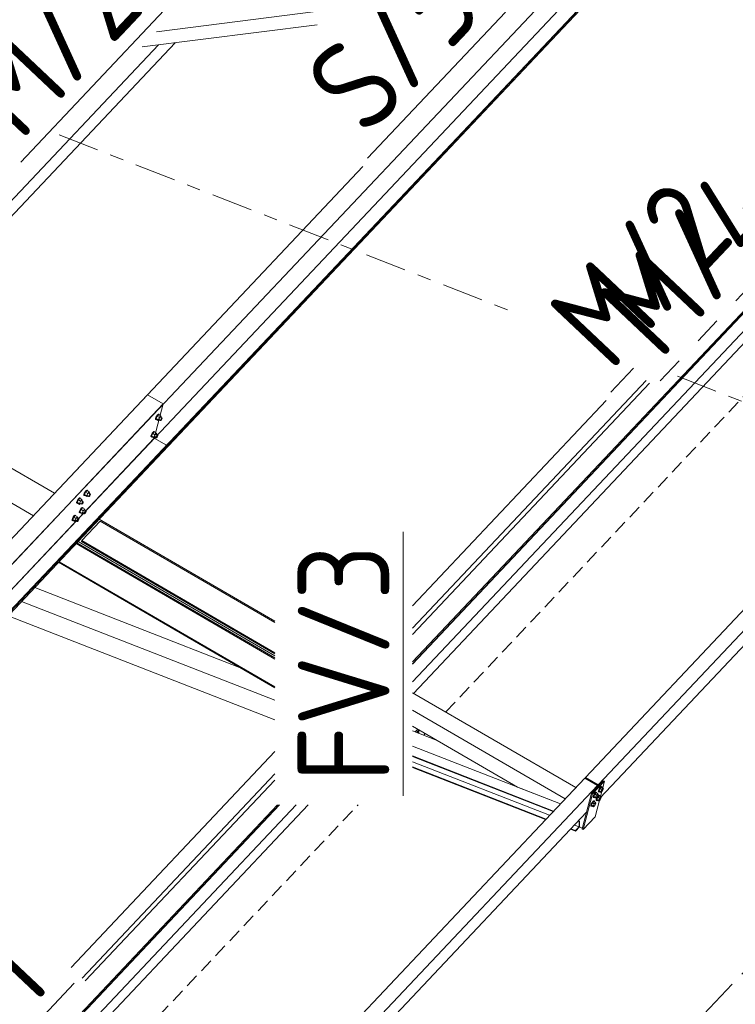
# Model space of a CAD drawing. Header units: millimetres. Extents: x -681 to 506, y -45 to 794.
# Tile 240 of 256: x 177 to 208, y 219 to 262. Entities that reach past the tile are written whole.
import ezdxf

# ---------------------------------------------------------------- set-up
doc = ezdxf.new("R2010")
doc.units = ezdxf.units.MM
doc.header["$LTSCALE"] = 0.6
for name, pattern in [('VERDECKT2', [1.5, 1, -0.5]), ('XKITLINE00', [0]), ('XKITLINE02', [4, 2, -2]), ('XKITLINE03', [6, 3, -1, 1, -1])]:
    doc.linetypes.add(name, pattern=pattern)
for name, color, linetype, lineweight in [('Bolt', 7, 'Continuous', 0), ('Part', 2, 'Continuous', 0), ('PartMark', 3, 'Continuous', 0), ('S-GRID', 1, 'Continuous', 0)]:
    doc.layers.add(name, color=color, linetype=linetype, lineweight=lineweight)
doc.styles.add('ISOCPEUR', font='ISOCPEUR.TTF')

msp = doc.modelspace()

# ---------------------------------------------------------------- linework, layer by layer
at = {"layer": 'Bolt', "color": 3, "linetype": 'XKITLINE00', "lineweight": 0}
for p, q in [((182.621, 244.83), (182.587, 244.77)), ((182.645, 244.812), (182.595, 244.707)), ((182.61, 244.756), (182.644, 244.816)), ((182.658, 244.878), (182.621, 244.83)), ((182.644, 244.816), (182.682, 244.865)), ((182.708, 244.879), (182.645, 244.812)), ((182.738, 244.759), (182.645, 244.812)), ((182.69, 244.903), (182.658, 244.878)), ((182.682, 244.865), (182.713, 244.889)), ((182.706, 244.896), (182.69, 244.903)), ((182.706, 244.896), (182.73, 244.883)), ((182.708, 244.879), (182.801, 244.826)), ((182.713, 244.889), (182.73, 244.883)), ((182.73, 244.883), (182.728, 244.868)), ((182.801, 244.826), (182.738, 244.759)), ((182.814, 244.787), (182.801, 244.826)), ((182.563, 244.679), (182.565, 244.714)), ((182.563, 244.679), (182.586, 244.665)), ((182.587, 244.77), (182.565, 244.714)), ((182.586, 244.665), (182.589, 244.701)), ((182.603, 244.659), (182.586, 244.665)), ((182.589, 244.701), (182.61, 244.756)), ((182.688, 244.653), (182.595, 244.707)), ((182.595, 244.707), (182.607, 244.669)), ((182.612, 244.666), (182.603, 244.659)), ((182.607, 244.669), (182.7, 244.615)), ((182.688, 244.653), (182.738, 244.759)), ((182.688, 244.653), (182.7, 244.615)), ((182.7, 244.615), (182.737, 244.653)), ((182.715, 244.666), (182.789, 244.623)), ((182.787, 244.775), (182.861, 244.731)), ((182.789, 244.623), (182.791, 244.64)), ((182.798, 244.62), (182.789, 244.623)), ((182.791, 244.64), (182.801, 244.668)), ((182.813, 244.632), (182.798, 244.62)), ((182.801, 244.668), (182.818, 244.698)), ((182.803, 244.765), (182.814, 244.787)), ((182.832, 244.656), (182.813, 244.632)), ((182.818, 244.698), (182.837, 244.722)), ((182.849, 244.686), (182.832, 244.656)), ((182.837, 244.722), (182.853, 244.735)), ((182.86, 244.714), (182.849, 244.686)), ((182.853, 244.735), (182.861, 244.731)), ((182.861, 244.731), (182.86, 244.714)), ((182.365, 243.923), (182.368, 243.959)), ((182.389, 244.014), (182.368, 243.959)), ((182.423, 244.074), (182.389, 244.014)), ((182.389, 243.91), (182.391, 243.945)), ((182.391, 243.945), (182.412, 244.001)), ((182.448, 244.057), (182.397, 243.952)), ((182.49, 243.898), (182.397, 243.952)), ((182.397, 243.952), (182.41, 243.913)), ((182.412, 244.001), (182.446, 244.061)), ((182.461, 244.123), (182.423, 244.074)), ((182.446, 244.061), (182.484, 244.109)), ((182.511, 244.124), (182.448, 244.057)), ((182.54, 244.003), (182.448, 244.057)), ((182.492, 244.147), (182.461, 244.123)), ((182.484, 244.109), (182.515, 244.134)), ((182.49, 243.898), (182.54, 244.003)), ((182.509, 244.141), (182.492, 244.147)), ((182.509, 244.141), (182.532, 244.127)), ((182.511, 244.124), (182.604, 244.07)), ((182.515, 244.134), (182.532, 244.127)), ((182.532, 244.127), (182.531, 244.112)), ((182.604, 244.07), (182.54, 244.003)), ((182.589, 244.019), (182.663, 243.976)), ((182.617, 244.032), (182.604, 244.07)), ((182.606, 244.009), (182.617, 244.032)), ((182.621, 243.943), (182.639, 243.967)), ((182.639, 243.967), (182.655, 243.979)), ((182.662, 243.958), (182.652, 243.931)), ((182.655, 243.979), (182.663, 243.976)), ((182.663, 243.976), (182.662, 243.958)), ((182.365, 243.923), (182.389, 243.91)), ((182.405, 243.904), (182.389, 243.91)), ((182.415, 243.911), (182.405, 243.904)), ((182.41, 243.913), (182.503, 243.859)), ((182.49, 243.898), (182.503, 243.859)), ((182.503, 243.859), (182.539, 243.898)), ((182.517, 243.91), (182.592, 243.867)), ((182.592, 243.867), (182.593, 243.885)), ((182.6, 243.864), (182.592, 243.867)), ((182.593, 243.885), (182.604, 243.913)), ((182.616, 243.876), (182.6, 243.864)), ((182.604, 243.913), (182.621, 243.943)), ((182.635, 243.901), (182.616, 243.876)), ((182.652, 243.931), (182.635, 243.901)), ((179.436, 241.366), (179.438, 241.402)), ((179.436, 241.366), (179.459, 241.353)), ((179.46, 241.457), (179.438, 241.402)), ((179.459, 241.353), (179.462, 241.388)), ((179.494, 241.517), (179.46, 241.457)), ((179.462, 241.388), (179.483, 241.444)), ((179.518, 241.5), (179.468, 241.395)), ((179.56, 241.341), (179.468, 241.395)), ((179.468, 241.395), (179.48, 241.357)), ((179.483, 241.444), (179.517, 241.504)), ((179.531, 241.566), (179.494, 241.517)), ((179.517, 241.504), (179.555, 241.552)), ((179.581, 241.567), (179.518, 241.5)), ((179.611, 241.446), (179.518, 241.5)), ((179.563, 241.59), (179.531, 241.566)), ((179.555, 241.552), (179.586, 241.577)), ((179.56, 241.341), (179.611, 241.446)), ((179.579, 241.584), (179.563, 241.59)), ((179.579, 241.584), (179.603, 241.571)), ((179.581, 241.567), (179.674, 241.513)), ((179.586, 241.577), (179.603, 241.571)), ((179.603, 241.571), (179.601, 241.555)), ((179.674, 241.513), (179.611, 241.446)), ((179.66, 241.462), (179.734, 241.419)), ((179.687, 241.475), (179.674, 241.513)), ((179.674, 241.356), (179.691, 241.386)), ((179.676, 241.453), (179.687, 241.475)), ((179.691, 241.386), (179.71, 241.41)), ((179.722, 241.374), (179.705, 241.344)), ((179.71, 241.41), (179.726, 241.422)), ((179.733, 241.401), (179.722, 241.374)), ((179.726, 241.422), (179.734, 241.419)), ((179.734, 241.419), (179.733, 241.401)), ((179.119, 241.031), (179.121, 241.066)), ((179.119, 241.031), (179.142, 241.017)), ((179.142, 241.121), (179.121, 241.066)), ((179.176, 241.181), (179.142, 241.121)), ((179.142, 241.017), (179.145, 241.053)), ((179.159, 241.011), (179.142, 241.017)), ((179.145, 241.053), (179.166, 241.108)), ((179.201, 241.164), (179.151, 241.059)), ((179.243, 241.005), (179.151, 241.059)), ((179.151, 241.059), (179.163, 241.021)), ((179.168, 241.018), (179.159, 241.011)), ((179.163, 241.021), (179.256, 240.967)), ((179.166, 241.108), (179.2, 241.168)), ((179.214, 241.23), (179.176, 241.181)), ((179.2, 241.168), (179.237, 241.217)), ((179.264, 241.231), (179.201, 241.164)), ((179.294, 241.11), (179.201, 241.164)), ((179.246, 241.255), (179.214, 241.23)), ((179.237, 241.217), (179.269, 241.241)), ((179.243, 241.005), (179.294, 241.11)), ((179.243, 241.005), (179.256, 240.967)), ((179.262, 241.248), (179.246, 241.255)), ((179.256, 240.967), (179.292, 241.005)), ((179.262, 241.248), (179.286, 241.235)), ((179.264, 241.231), (179.357, 241.177)), ((179.269, 241.241), (179.286, 241.235)), ((179.271, 241.018), (179.345, 240.974)), ((179.286, 241.235), (179.284, 241.219)), ((179.357, 241.177), (179.294, 241.11)), ((179.343, 241.126), (179.417, 241.083)), ((179.345, 240.974), (179.346, 240.992)), ((179.353, 240.971), (179.345, 240.974)), ((179.346, 240.992), (179.357, 241.02)), ((179.369, 240.984), (179.353, 240.971)), ((179.37, 241.139), (179.357, 241.177)), ((179.357, 241.02), (179.374, 241.05)), ((179.359, 241.117), (179.37, 241.139)), ((179.388, 241.008), (179.369, 240.984)), ((179.374, 241.05), (179.393, 241.074)), ((179.405, 241.038), (179.388, 241.008)), ((179.393, 241.074), (179.409, 241.086)), ((179.416, 241.065), (179.405, 241.038)), ((179.409, 241.086), (179.417, 241.083)), ((179.417, 241.083), (179.416, 241.065)), ((179.476, 241.347), (179.459, 241.353)), ((179.485, 241.354), (179.476, 241.347)), ((179.48, 241.357), (179.573, 241.303)), ((179.56, 241.341), (179.573, 241.303)), ((179.573, 241.303), (179.609, 241.341)), ((179.588, 241.353), (179.662, 241.31)), ((179.662, 241.31), (179.663, 241.328)), ((179.67, 241.307), (179.662, 241.31)), ((179.663, 241.328), (179.674, 241.356)), ((179.686, 241.319), (179.67, 241.307)), ((179.705, 241.344), (179.686, 241.319)), ((179.238, 240.611), (179.241, 240.646)), ((179.238, 240.611), (179.262, 240.597)), ((179.262, 240.702), (179.241, 240.646)), ((179.296, 240.762), (179.262, 240.702)), ((179.262, 240.597), (179.264, 240.633)), ((179.278, 240.591), (179.262, 240.597)), ((179.264, 240.633), (179.285, 240.688)), ((179.32, 240.745), (179.27, 240.639)), ((179.363, 240.585), (179.27, 240.639)), ((179.27, 240.639), (179.283, 240.601)), ((179.287, 240.598), (179.278, 240.591)), ((179.283, 240.601), (179.376, 240.547)), ((179.285, 240.688), (179.319, 240.748)), ((179.334, 240.81), (179.296, 240.762)), ((179.319, 240.748), (179.357, 240.797)), ((179.384, 240.812), (179.32, 240.745)), ((179.413, 240.691), (179.32, 240.745)), ((179.365, 240.835), (179.334, 240.81)), ((179.357, 240.797), (179.388, 240.821)), ((179.363, 240.585), (179.413, 240.691)), ((179.363, 240.585), (179.376, 240.547)), ((179.382, 240.829), (179.365, 240.835)), ((179.376, 240.547), (179.412, 240.585)), ((179.382, 240.829), (179.405, 240.815)), ((179.384, 240.812), (179.477, 240.758)), ((179.388, 240.821), (179.405, 240.815)), ((179.39, 240.598), (179.465, 240.555)), ((179.405, 240.815), (179.404, 240.8)), ((179.477, 240.758), (179.413, 240.691)), ((179.462, 240.707), (179.536, 240.664)), ((179.465, 240.555), (179.466, 240.573)), ((179.473, 240.552), (179.465, 240.555)), ((179.466, 240.573), (179.477, 240.6)), ((179.489, 240.564), (179.473, 240.552)), ((179.489, 240.719), (179.477, 240.758)), ((179.477, 240.6), (179.494, 240.63)), ((179.479, 240.697), (179.489, 240.719)), ((179.508, 240.588), (179.489, 240.564)), ((179.494, 240.63), (179.512, 240.654)), ((179.525, 240.618), (179.508, 240.588)), ((179.512, 240.654), (179.528, 240.667)), ((179.535, 240.646), (179.525, 240.618)), ((179.528, 240.667), (179.536, 240.664)), ((179.536, 240.664), (179.535, 240.646)), ((178.921, 240.275), (178.924, 240.311)), ((178.921, 240.275), (178.945, 240.262)), ((178.945, 240.366), (178.924, 240.311)), ((178.979, 240.426), (178.945, 240.366)), ((178.945, 240.262), (178.947, 240.297)), ((178.961, 240.255), (178.945, 240.262)), ((178.947, 240.297), (178.968, 240.352)), ((179.003, 240.409), (178.953, 240.303)), ((179.046, 240.249), (178.953, 240.303)), ((178.953, 240.303), (178.966, 240.265)), ((178.97, 240.263), (178.961, 240.255)), ((178.966, 240.265), (179.059, 240.211)), ((178.968, 240.352), (179.002, 240.412)), ((179.017, 240.475), (178.979, 240.426)), ((179.002, 240.412), (179.04, 240.461)), ((179.067, 240.476), (179.003, 240.409)), ((179.096, 240.355), (179.003, 240.409)), ((179.048, 240.499), (179.017, 240.475)), ((179.04, 240.461), (179.071, 240.486)), ((179.046, 240.249), (179.096, 240.355)), ((179.046, 240.249), (179.059, 240.211)), ((179.065, 240.493), (179.048, 240.499)), ((179.059, 240.211), (179.095, 240.25)), ((179.065, 240.493), (179.088, 240.479)), ((179.067, 240.476), (179.16, 240.422)), ((179.071, 240.486), (179.088, 240.479)), ((179.073, 240.262), (179.148, 240.219)), ((179.088, 240.479), (179.087, 240.464)), ((179.16, 240.422), (179.096, 240.355)), ((179.145, 240.371), (179.219, 240.328)), ((179.148, 240.219), (179.149, 240.237)), ((179.156, 240.216), (179.148, 240.219)), ((179.149, 240.237), (179.16, 240.264)), ((179.172, 240.228), (179.156, 240.216)), ((179.172, 240.383), (179.16, 240.422)), ((179.16, 240.264), (179.177, 240.294)), ((179.162, 240.361), (179.172, 240.383)), ((179.191, 240.252), (179.172, 240.228)), ((179.177, 240.294), (179.195, 240.319)), ((179.208, 240.282), (179.191, 240.252)), ((179.195, 240.319), (179.211, 240.331)), ((179.218, 240.31), (179.208, 240.282)), ((179.211, 240.331), (179.219, 240.328)), ((179.219, 240.328), (179.218, 240.31)), ((201.79, 228.735), (201.803, 228.749)), ((201.908, 228.529), (201.887, 228.474)), ((201.942, 228.589), (201.908, 228.529)), ((201.91, 228.46), (201.931, 228.515)), ((201.967, 228.57), (201.919, 228.47)), ((201.931, 228.515), (201.965, 228.575)), ((201.98, 228.638), (201.942, 228.589)), ((201.965, 228.575), (202.003, 228.624)), ((202.027, 228.633), (201.967, 228.57)), ((201.967, 228.57), (202.037, 228.529)), ((202.011, 228.662), (201.98, 228.638)), ((201.989, 228.43), (202.037, 228.529)), ((202.003, 228.624), (202.034, 228.649)), ((202.028, 228.656), (202.011, 228.662)), ((202.027, 228.633), (202.097, 228.593)), ((202.028, 228.656), (202.051, 228.642)), ((202.034, 228.649), (202.051, 228.642)), ((202.037, 228.529), (202.097, 228.593)), ((202.051, 228.642), (202.049, 228.62)), ((202.109, 228.556), (202.061, 228.457)), ((202.097, 228.593), (202.109, 228.556)), ((201.656, 228.229), (201.654, 228.194)), ((201.654, 228.194), (201.677, 228.18)), ((201.677, 228.285), (201.656, 228.229)), ((201.711, 228.345), (201.677, 228.285)), ((201.677, 228.18), (201.68, 228.216)), ((201.694, 228.174), (201.677, 228.18)), ((201.68, 228.216), (201.701, 228.271)), ((201.737, 228.325), (201.689, 228.226)), ((201.689, 228.226), (201.701, 228.19)), ((201.689, 228.226), (201.759, 228.185)), ((201.708, 228.185), (201.694, 228.174)), ((201.701, 228.271), (201.735, 228.331)), ((201.701, 228.19), (201.771, 228.149)), ((201.749, 228.393), (201.711, 228.345)), ((201.735, 228.331), (201.772, 228.38)), ((201.796, 228.389), (201.737, 228.325)), ((201.737, 228.325), (201.806, 228.285)), ((201.781, 228.418), (201.749, 228.393)), ((201.759, 228.185), (201.806, 228.285)), ((201.771, 228.149), (201.759, 228.185)), ((201.831, 228.213), (201.771, 228.149)), ((201.772, 228.38), (201.804, 228.404)), ((201.797, 228.411), (201.781, 228.418)), ((201.788, 228.096), (201.786, 228.06)), ((201.786, 228.06), (201.809, 228.047)), ((201.809, 228.151), (201.788, 228.096)), ((201.796, 228.389), (201.866, 228.348)), ((201.797, 228.411), (201.82, 228.398)), ((201.804, 228.404), (201.82, 228.398)), ((201.806, 228.285), (201.866, 228.348)), ((201.843, 228.211), (201.809, 228.151)), ((201.809, 228.047), (201.811, 228.082)), ((201.811, 228.082), (201.832, 228.138)), ((201.82, 228.398), (201.819, 228.376)), ((201.868, 228.192), (201.821, 228.092)), ((201.821, 228.092), (201.833, 228.056)), ((201.821, 228.092), (201.89, 228.052)), ((201.878, 228.312), (201.831, 228.213)), ((201.832, 228.138), (201.866, 228.198)), ((201.833, 228.056), (201.903, 228.016)), ((201.881, 228.26), (201.843, 228.211)), ((201.866, 228.348), (201.878, 228.312)), ((201.866, 228.198), (201.904, 228.246)), ((201.928, 228.255), (201.868, 228.192)), ((201.868, 228.192), (201.938, 228.152)), ((201.912, 228.284), (201.881, 228.26)), ((201.887, 228.474), (201.884, 228.438)), ((201.884, 228.438), (201.908, 228.425)), ((201.89, 228.052), (201.938, 228.152)), ((201.962, 228.079), (201.903, 228.016)), ((201.904, 228.246), (201.936, 228.271)), ((201.908, 228.425), (201.91, 228.46)), ((201.924, 228.418), (201.908, 228.425)), ((201.929, 228.278), (201.912, 228.284)), ((201.919, 228.47), (201.932, 228.434)), ((201.919, 228.47), (201.989, 228.43)), ((201.939, 228.43), (201.924, 228.418)), ((201.928, 228.255), (201.998, 228.215)), ((201.929, 228.278), (201.952, 228.264)), ((201.932, 228.434), (202.001, 228.393)), ((201.936, 228.271), (201.952, 228.264)), ((201.938, 228.152), (201.998, 228.215)), ((201.952, 228.264), (201.951, 228.242)), ((202.01, 228.179), (201.962, 228.079)), ((202.001, 228.393), (201.989, 228.43)), ((201.998, 228.215), (202.01, 228.179)), ((202.061, 228.457), (202.001, 228.393)), ((201.558, 227.852), (201.555, 227.816)), ((201.555, 227.816), (201.578, 227.803)), ((201.579, 227.907), (201.558, 227.852)), ((201.578, 227.803), (201.581, 227.838)), ((201.595, 227.796), (201.578, 227.803)), ((201.613, 227.967), (201.579, 227.907)), ((201.581, 227.838), (201.602, 227.893)), ((201.638, 227.948), (201.59, 227.848)), ((201.59, 227.848), (201.602, 227.812)), ((201.59, 227.848), (201.66, 227.808)), ((201.609, 227.808), (201.595, 227.796)), ((201.602, 227.893), (201.636, 227.953)), ((201.602, 227.812), (201.672, 227.771)), ((201.65, 228.016), (201.613, 227.967)), ((201.636, 227.953), (201.674, 228.002)), ((201.698, 228.011), (201.638, 227.948)), ((201.638, 227.948), (201.707, 227.907)), ((201.682, 228.04), (201.65, 228.016)), ((201.66, 227.808), (201.707, 227.907)), ((201.672, 227.771), (201.66, 227.808)), ((201.732, 227.835), (201.672, 227.771)), ((201.674, 228.002), (201.705, 228.027)), ((201.699, 228.034), (201.682, 228.04)), ((201.698, 228.011), (201.767, 227.971)), ((201.699, 228.034), (201.722, 228.02)), ((201.705, 228.027), (201.722, 228.02)), ((201.707, 227.907), (201.767, 227.971)), ((201.722, 228.02), (201.72, 227.998)), ((201.78, 227.934), (201.732, 227.835)), ((201.767, 227.971), (201.78, 227.934)), ((201.825, 228.041), (201.809, 228.047)), ((201.84, 228.052), (201.825, 228.041)), ((201.903, 228.016), (201.89, 228.052))]:
    msp.add_line(p, q, dxfattribs=at)
at = {"layer": 'Part', "color": 2, "linetype": 'XKITLINE00', "lineweight": 0}
for p, q in [((175.989, 238.022), (215.186, 279.541)), ((214.794, 278.045), (175.598, 236.526)), ((215.396, 277.809), (176.2, 236.289)), ((215.415, 277.798), (176.219, 236.279)), ((179.186, 239.34), (211.466, 273.533)), ((234.128, 262.894), (201.878, 228.732)), ((182.609, 261.584), (190.246, 262.554)), ((193.774, 234.097), (220.165, 262.053)), ((193.774, 233.999), (220.257, 262.053)), ((193.774, 234.016), (220.242, 262.053)), ((220.989, 262.053), (193.774, 233.224)), ((221.505, 262.053), (193.816, 232.722)), ((181.982, 260.92), (189.619, 261.89)), ((201.96, 228.163), (233.646, 261.728)), ((169.16, 246.673), (182.695, 261.01)), ((169.575, 246.432), (183.426, 261.103)), ((191.618, 255.704), (175.302, 238.421)), ((167.101, 247.869), (178.16, 241.449)), ((166.178, 246.892), (177.238, 240.472)), ((193.774, 235.569), (203.977, 246.377)), ((204.113, 246.249), (193.774, 235.296)), ((182.219, 245.748), (165.903, 228.465)), ((182.219, 245.748), (182.906, 245.349)), ((155.475, 216.291), (182.906, 245.349)), ((182.906, 245.349), (182.515, 243.853)), ((193.774, 236.538), (202.229, 245.494)), ((182.515, 243.853), (155.634, 215.378)), ((183.117, 243.616), (155.762, 214.64)), ((183.136, 243.606), (155.767, 214.614)), ((183.048, 243.543), (182.515, 243.853)), ((183.106, 243.492), (183.136, 243.606)), ((183.136, 243.606), (183.117, 243.616)), ((179.186, 239.34), (183.106, 243.492)), ((214.399, 242.909), (201.32, 229.055)), ((180.154, 240.241), (179.347, 239.386)), ((180.109, 240.317), (187.774, 235.868)), ((187.774, 235.817), (180.154, 240.241)), ((155.779, 214.545), (179.186, 239.34)), ((176.189, 236.165), (179.186, 239.34)), ((179.105, 239.254), (187.774, 234.221)), ((179.133, 239.284), (187.774, 234.268)), ((179.186, 239.341), (187.774, 234.355)), ((179.347, 239.386), (179.337, 239.348)), ((179.337, 239.348), (187.774, 234.45)), ((179.347, 239.386), (187.774, 234.494)), ((178.337, 238.441), (187.774, 232.963)), ((178.362, 238.467), (187.774, 233.003)), ((177.3, 237.342), (186.233, 233.858)), ((176.723, 236.731), (187.774, 232.421)), ((176.136, 236.109), (187.774, 231.57)), ((193.774, 232.746), (200.9, 228.61)), ((193.774, 231.99), (200.439, 228.121)), ((193.774, 231.294), (198.364, 228.629)), ((193.774, 231.088), (194.855, 230.667)), ((193.9, 231.039), (194.011, 231.157)), ((193.9, 231.039), (194.011, 231.156)), ((193.958, 231.016), (194.058, 231.122)), ((193.967, 231.013), (194.056, 231.106)), ((193.967, 231.013), (194.056, 231.106)), ((193.985, 231.006), (194.056, 231.08)), ((193.985, 231.006), (194.056, 231.08)), ((194.056, 231.038), (194.056, 231.119)), ((194.056, 231.106), (194.056, 231.119)), ((194.056, 231.106), (194.056, 231.08)), ((194.056, 231.08), (194.056, 231.038)), ((194.058, 231.122), (194.058, 231.129)), ((194.014, 230.994), (194.056, 231.038)), ((194.014, 230.994), (194.056, 231.038)), ((193.774, 230.42), (200.231, 227.901)), ((187.774, 230.182), (178.882, 220.763)), ((193.774, 229.994), (199.937, 227.59)), ((193.774, 229.969), (199.92, 227.572)), ((193.774, 229.739), (199.761, 227.404)), ((193.774, 229.514), (199.606, 227.239)), ((193.774, 229.488), (199.588, 227.22)), ((179.365, 220.306), (187.774, 229.214)), ((187.774, 228.941), (179.501, 220.178)), ((201.292, 229.025), (188.213, 215.17)), ((201.849, 228.701), (201.292, 229.025)), ((201.314, 229.032), (201.32, 229.055)), ((201.844, 228.725), (201.314, 229.032)), ((201.32, 229.055), (201.878, 228.732)), ((201.584, 228.366), (202.103, 228.915)), ((202.103, 228.915), (202.15, 228.888)), ((201.849, 228.701), (169.599, 194.539)), ((198.364, 228.629), (200.231, 227.901)), ((202.15, 228.888), (201.631, 228.339)), ((201.681, 228.798), (201.694, 228.812)), ((201.743, 227.332), (202.15, 228.888)), ((201.829, 228.625), (201.849, 228.701)), ((201.839, 228.707), (201.844, 228.725)), ((201.878, 228.732), (201.858, 228.656)), ((201.177, 226.809), (201.584, 228.366)), ((201.224, 226.782), (201.631, 228.339)), ((201.631, 228.339), (201.584, 228.366)), ((161.495, 199.904), (187.886, 227.86)), ((161.495, 199.807), (187.978, 227.86)), ((161.495, 199.823), (187.963, 227.86)), ((188.71, 227.86), (161.495, 199.031)), ((189.226, 227.86), (161.537, 198.529)), ((169.681, 193.97), (201.367, 227.535)), ((201.224, 226.782), (201.743, 227.332)), ((201.314, 227.479), (201.349, 227.465)), ((201.314, 227.479), (201.349, 227.465)), ((200.671, 226.798), (200.891, 226.712)), ((200.689, 226.816), (200.891, 226.738)), ((200.845, 226.981), (201.046, 226.903)), ((200.891, 226.738), (201.046, 226.903)), ((200.891, 226.712), (201.064, 226.895)), ((201.003, 227.149), (201.046, 227.132)), ((201.02, 227.168), (201.064, 227.151)), ((201.064, 227.151), (201.046, 227.132)), ((201.046, 226.903), (201.046, 227.132)), ((201.064, 226.895), (201.064, 227.151)), ((201.064, 226.895), (201.187, 226.847)), ((201.177, 226.809), (201.224, 226.782)), ((200.891, 226.712), (200.891, 226.738))]:
    msp.add_line(p, q, dxfattribs=at)
at = {"layer": 'Part', "color": 4, "linetype": 'VERDECKT2', "lineweight": 0}
for p, q in [((195.223, 231.905), (223.683, 262.053)), ((194.018, 230.993), (194.059, 231.037)), ((194.056, 231.038), (194.059, 231.037)), ((194.059, 231.037), (194.059, 230.977)), ((194.269, 230.895), (194.337, 230.967)), ((162.944, 197.712), (191.404, 227.86))]:
    msp.add_line(p, q, dxfattribs=at)
at = {"layer": 'PartMark', "color": 1, "linetype": 'XKITLINE00', "lineweight": 0}
for p, q in [((176.688, 255.895), (182.939, 262.516)), ((191.82, 256.063), (197.835, 262.435)), ((202.431, 245.854), (203.421, 246.903)), ((193.374, 228.26), (193.374, 239.772)), ((173.475, 214.212), (179.018, 220.084))]:
    msp.add_line(p, q, dxfattribs=at)
at = {"layer": 'PartMark', "color": 1, "linetype": 'XKITLINE02', "lineweight": 0}
msp.add_line((204.589, 246.35), (211.076, 253.221), dxfattribs=at)
at = {"layer": 'S-GRID', "color": 1, "linetype": 'XKITLINE03', "lineweight": 0}
for p, q in [((-18.393, -19.483), (404.591, 428.575)), ((178.357, 257.08), (198.124, 249.37)), ((205.335, 246.557), (214.198, 243.1))]:
    msp.add_line(p, q, dxfattribs=at)

# ---------------------------------------------------------------- texts
at = {"layer": 'PartMark', "color": 1, "style": 'ISOCPEUR', "width": 0.85}
for s, rotation, p in [('M/2', 46.6502, (176.664, 256.743)), ('S/5', 46.6502, (191.795, 256.912)), ('M/4', 46.6502, (204.565, 247.198)), ('M/2', 46.6502, (202.406, 246.702)), ('FV/3', 90.0002, (192.774, 228.86)), ('S/1', 46.6502, (173.45, 215.06))]:
    msp.add_text(s, height=4, rotation=rotation, dxfattribs=at).set_placement(p)

doc.saveas('drawing.dxf')
